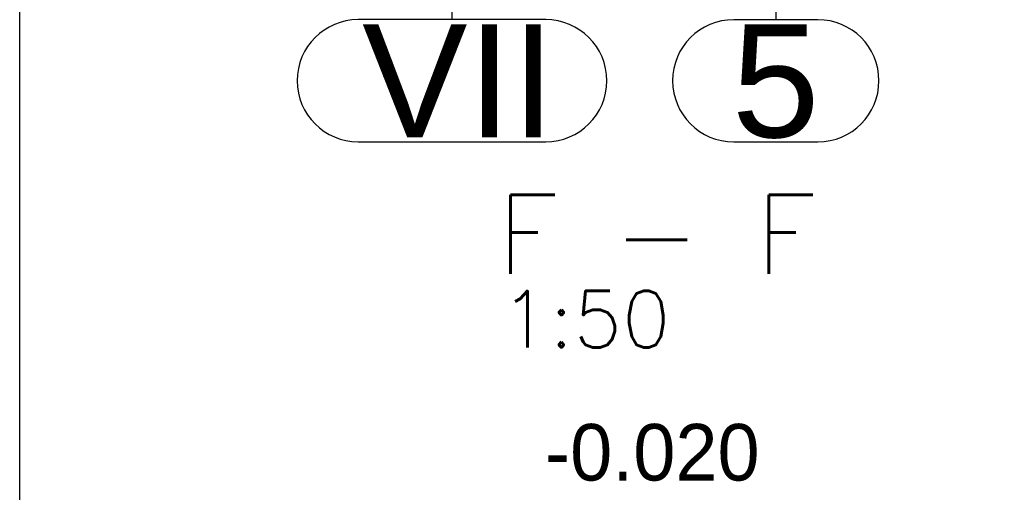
# Paper-space layout '450x700' of a CAD drawing. Header units: millimetres. Extents: x 0 to 420, y 0 to 695.
# Tile 37 of 86: x 0 to 43, y 439 to 460. Entities that reach past the tile are written whole.
import ezdxf

# ---------------------------------------------------------------- set-up
doc = ezdxf.new("R2010")
doc.units = ezdxf.units.MM
doc.linetypes.add('ACAD_ISO04W100', pattern=[30, 24, -3, 0, -3])
doc.layers.get('0').update_dxf_attribs({"linetype": 'CONTINUOUS'})
for name, color, linetype in [('AS_INS_ON', 7, 'CONTINUOUS'), ('AS_Siatki', 72, 'CONTINUOUS'), ('Tabelka', 172, 'CONTINUOUS')]:
    doc.layers.add(name, color=color, linetype=linetype)
doc.styles.add('Arial', font='arial.ttf')
doc.styles.add('Simplex.shx', font='simplex.shx', dxfattribs={"height": 2})

# ---------------------------------------------------------------- blocks, each defined once
blk = doc.blocks.new('*U5')
at = {"color": 3}
blk.add_lwpolyline([(0, 690), (0, 0), (-415, 0), (-415, 690)], close=True, dxfattribs=at)

psp = doc.layouts.new('450x700')

# ---------------------------------------------------------------- linework, layer by layer
at = {"color": 20, "linetype": 'ACAD_ISO04W100', "ltscale": 0.25}
for p, q in [((19.093, 464.112), (19.093, 460.362)), ((33.393, 464.111), (33.393, 460.361))]:
    psp.add_line(p, q, dxfattribs=at)
at = {"color": 20, "linetype": 'Continuous', "ltscale": 0.25}
for p, q in [((23.234, 460.362), (14.952, 460.362)), ((35.251, 460.361), (31.536, 460.361)), ((14.952, 454.962), (23.234, 454.962)), ((31.536, 454.961), (35.251, 454.961))]:
    psp.add_line(p, q, dxfattribs=at)
for centre, start, end in [((14.952, 457.662), 90, 270), ((23.234, 457.662), 270, 90), ((31.536, 457.661), 90, 270), ((35.251, 457.661), 270, 90)]:
    psp.add_arc(centre, 2.7, start, end, dxfattribs=at)

# ---------------------------------------------------------------- block references
at = {"layer": 'Tabelka'}
psp.add_blockref('*U5', (415, 5), dxfattribs=at)

# ---------------------------------------------------------------- texts
at = {"color": 84, "style": 'Simplex.shx'}
for s, height, p in [('F - F', 3.5, (21.084, 449.122)), ('1:50', 2.5, (21.246, 445.872))]:
    psp.add_text(s, height=height, dxfattribs=at).set_placement(p)
at = {"layer": 'AS_INS_ON', "color": 7}
psp.add_text('-0.020', height=2.5, dxfattribs=at).set_placement((23.2, 439.985))
at = {"layer": 'AS_Siatki', "color": 20, "style": 'Arial'}
for s, p in [('VII', (15.121, 455.162)), ('5', (31.446, 455.161))]:
    psp.add_text(s, height=5, dxfattribs=at).set_placement(p)

doc.saveas('drawing.dxf')
